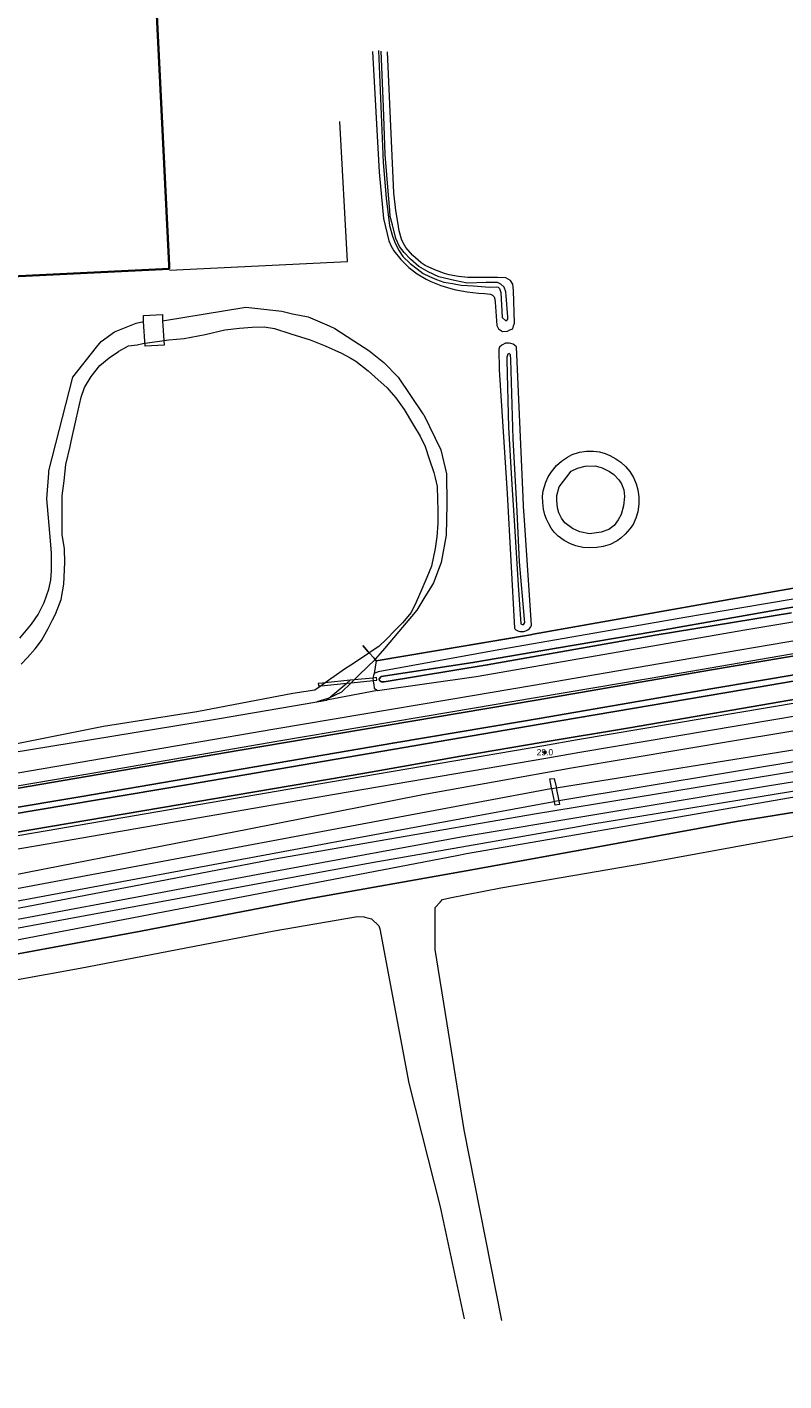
# Model space of a CAD drawing. Header units: metres. Extents: x 169249 to 194689, y 406250 to 412203.
# Tile 99 of 256: x 173581 to 173700, y 406475 to 406689. Entities that reach past the tile are written whole.
import ezdxf
from ezdxf.enums import TextEntityAlignment as Align

# ---------------------------------------------------------------- set-up
doc = ezdxf.new("R2010")
doc.units = ezdxf.units.M
doc.layers.get('0').update_dxf_attribs({"linetype": 'CONTINUOUS'})
for name, color, linetype, lineweight in [('BGT_NLCS_N264$0$B-WE-GW-WATERGANG_INSTEEK-G', 252, 'CONTINUOUS', 18), ('BGT_NLCS_N264$0$B-WE-GW-WATERGANG_SLOOT_BODEM-G', 252, 'CONTINUOUS', 18), ('BGT_NLCS_N264$0$B-WE-GW-WATERGANG_WATERLIJN-G', 252, 'CONTINUOUS', 18), ('BGT_NLCS_N264$0$B-WE-KW-KUNSTWERK-G', 252, 'CONTINUOUS', 18), ('BGT_NLCS_N264$0$B-WE-KW-KUNSTWERK_DUIKER-G', 252, 'CONTINUOUS', 18), ('BGT_NLCS_N264$0$B-WE-OG-TOPOGRAFIE_BEBOUWING-G', 252, 'CONTINUOUS', 35), ('BGT_NLCS_N264$0$B-WE-OG-TOPOGRAFIE_CULTUURSCHEIDING-G', 252, 'CONTINUOUS', 18), ('BGT_NLCS_N264$0$B-WE-OG-TOPOGRAFIE_WATER-GV', 252, 'CONTINUOUS', 18), ('BGT_NLCS_N264$0$B-WE-OG-TOPOGRAFIE_WEG_BERM-GV', 252, 'CONTINUOUS', 18), ('BGT_NLCS_N264$0$B-WE-OG-TOPOGRAFIE_WEG_VERHARD-G', 252, 'CONTINUOUS', 18), ('X-XX-AL-REFERENTIE-G', 7, 'CONTINUOUS', 18)]:
    doc.layers.add(name, color=color, linetype=linetype, lineweight=lineweight)
for name, color, linetype in [('BGT_NLCS_N264$0$B-WE-IE-MEUBILAIR_WEGMEUBILAIR-S', 252, 'CONTINUOUS'), ('BGT_NLCS_N264$0$B-WE-IE-TERREINAFSCHEIDING_KUNSTMATIG_HEKWERK_RASTER-G', 252, 'CONTINUOUS'), ('BGT_NLCS_N264$0$B-WE-OG-TOPOGRAFIE_WATER_SLOOT-GV', 252, 'CONTINUOUS'), ('BGT_NLCS_N264$0$B-WE-VW-MARKERING-G', 252, 'CONTINUOUS'), ('BGT_NLCS_N264$0$Label_Puntobject', 252, 'CONTINUOUS')]:
    doc.layers.add(name, color=color, linetype=linetype)
doc.styles.add('BGT_NLCS_N264$0$STANDARD', font='txt')

# ---------------------------------------------------------------- blocks, each defined once
blk = doc.blocks.new('BGT_NLCS_N264$0$SIE-WEG_PAAL_ALGEMEEN_TYPE_02-SO')
at = {"ltscale": 0.5}
h = blk.add_hatch(color=256, dxfattribs=at)
h.paths.add_polyline_path([(0, 0), (0.1875, 0, 0.41421356), (0, 0.1875)])
h.paths.add_polyline_path([(0, -0.1875), (0, 0), (-0.1875, 0, 0.41421356)])
for p, q in [((-0.1875, 0), (0.1875, 0)), ((0, -0.1875), (0, 0.1875))]:
    blk.add_line(p, q, dxfattribs=at)
blk.add_circle((0, 0), 0.1875, dxfattribs=at)
blk = doc.blocks.new('BGT_NLCS_N264')
at = {"layer": 'BGT_NLCS_N264$0$B-WE-GW-WATERGANG_INSTEEK-G'}
blk.add_line((173632.3, 406585.86, 18.49), (173631.84, 406585.41, 18.51), dxfattribs=at)
for points in [[(173635.23, 406685.35, 18.81), (173636.3, 406666.26, 18.74), (173636.96, 406658.93, 18.71), (173637.81, 406655.38, 18.65), (173638.17, 406654.54, 18.63), (173638.61, 406653.79, 18.6), (173639.7, 406652.4, 18.54), (173640.95, 406651.17, 18.48), (173642.27, 406650.16, 18.46), (173643.71, 406649.32, 18.43), (173644.45, 406648.95, 18.42), (173646.01, 406648.32, 18.37), (173647.61, 406647.83, 18.32), (173648.43, 406647.63, 18.3), (173650.21, 406647.29, 18.3), (173652.01, 406647.08, 18.31), (173652.92, 406647.02, 18.31), (173653.9, 406646.92, 18.13), (173654.21, 406646.79, 18.13), (173654.47, 406646.54, 18.13), (173654.57, 406646.14, 18.13), (173654.65, 406645.69, 18.13), (173654.89, 406641.96, 18.2), (173655.15, 406641.47, 18.18), (173655.8, 406641.05, 18.18), (173656.57, 406641.08, 18.17), (173656.97, 406641.27, 18.17), (173657.4, 406641.47, 18.17), (173657.54, 406641.91, 18.17), (173657.69, 406642.36, 18.16), (173657.55, 406647.53, 18.12), (173657.41, 406648.5, 18.11), (173657.03, 406649.11, 18.13), (173656.34, 406649.51, 18.11), (173655.02, 406649.59, 18.41), (173654.83, 406649.59, 18.41), (173654, 406649.59, 18.39), (173650.31, 406649.59, 18.3), (173648.82, 406649.72, 18.31), (173647.36, 406650.01, 18.32), (173646.64, 406650.22, 18.32), (173645.06, 406650.77, 18.36), (173643.56, 406651.48, 18.4), (173642.91, 406651.91, 18.42), (173642.86, 406651.94, 18.42), (173641.6, 406653.04, 18.49), (173641.54, 406653.11, 18.49), (173640.52, 406654.34, 18.56), (173640.08, 406655.05, 18.6), (173639.79, 406655.66, 18.62), (173639.46, 406656.98, 18.67), (173639.23, 406658.33, 18.72), (173638.93, 406660.19, 18.74), (173638.6, 406663, 18.76), (173638.08, 406674.68, 18.81), (173637.61, 406685.3, 18.87)], [(173602.02, 406642.72, 19.42), (173615.19, 406644.9, 19.24), (173620.86, 406644.23, 19.23), (173622.57, 406643.83, 19.17), (173625.06, 406643.34, 19.05), (173628.35, 406641.91, 18.94), (173629.26, 406641.51, 18.9), (173632.29, 406639.54, 18.86), (173634.66, 406638, 18.83), (173637.04, 406636.12, 18.84), (173639.29, 406633.82, 18.83), (173643.21, 406628.01, 18.79), (173643.35, 406627.81, 18.78), (173646.04, 406622.31, 18.77), (173646.91, 406618.5, 18.68), (173646.98, 406613.68, 18.66), (173646.9, 406608.78, 18.66), (173646.1, 406604.45, 18.61), (173644.87, 406601.23, 18.52), (173644.39, 406600.43, 18.51), (173643.52, 406599, 18.49), (173642.26, 406596.91, 18.47), (173637.1, 406590.83, 18.38), (173635.72, 406589.2, 18.36), (173635.63, 406589.12, 18.36)], [(173579.42, 406592.47, 19.16), (173581.26, 406594.71, 19.18), (173582.35, 406596.24, 19.18), (173583.29, 406598.14, 19.19), (173584.01, 406600.24, 19.19), (173584.31, 406601.64, 19.18), (173584.46, 406603.19, 19.18), (173584.45, 406605.97, 19.18), (173584.17, 406609.12, 19.18), (173583.68, 406614.52, 19.22), (173584.01, 406618.59, 19.2), (173584.04, 406618.99, 19.2), (173587.83, 406633.8, 19.25), (173591.58, 406638.55, 19.28), (173592.29, 406639.45, 19.29), (173594.41, 406640.98, 19.31), (173597.03, 406642.01, 19.32), (173597.83, 406642.32, 19.36), (173598.97, 406642.6, 19.36)], [(173659.34, 406610.35, 18.27), (173659.13, 406613.36, 18.24), (173659.07, 406614.78, 18.23), (173657.99, 406638.6, 18.11), (173657.49, 406639.02, 18.08), (173657.1, 406639.13, 18.08), (173656.87, 406639.2, 18.08), (173656.25, 406639.17, 18.08), (173655.66, 406638.88, 18.08), (173655.34, 406638.57, 18.08), (173655.2, 406638.22, 18.08), (173655.28, 406634.94, 18.16), (173656.51, 406615.39, 18.4), (173657.67, 406594.03, 18.33), (173657.74, 406593.97, 18.33), (173657.92, 406593.81, 18.34), (173658.2, 406593.65, 18.34), (173658.52, 406593.55, 18.34), (173658.84, 406593.51, 18.35), (173659.17, 406593.53, 18.36), (173659.48, 406593.62, 18.36), (173659.78, 406593.78, 18.37), (173660.04, 406593.99, 18.39), (173660.25, 406594.25, 18.4), (173660.3, 406594.36, 18.4), (173660.4, 406594.55, 18.41), (173659.34, 406610.35, 18.27)], [(173702.02, 406571.35, 18.56), (173661.16, 406564.68, 18.54), (173636.1, 406560.32, 18.36), (173619.78, 406557.48, 18.25), (173572.71, 406548.44, 18.09), (173534.76, 406541.44, 18.08), (173490.03, 406533.08, 18.02), (173448.01, 406524.58, 18.11), (173442.17, 406522.69, 18.03), (173439.15, 406521.82, 18.08), (173438.49, 406521.53, 18.17), (173437.95, 406521.29, 18.2), (173437.02, 406521.02, 18.23), (173435.24, 406520.7, 18.26), (173430.92, 406520.28, 18.31), (173430.7, 406520.26, 18.31), (173424.37, 406519.65, 18.39), (173419.86, 406519.33, 18.39), (173406.1, 406518.34, 18.38), (173385.35, 406516.75, 18.39)], [(173635.63, 406589.12, 18.36), (173633.13, 406586.67, 18.46), (173632.3, 406585.86, 18.49)], [(173631.84, 406585.41, 18.51), (173630.33, 406583.94, 18.57), (173628.32, 406582.99, 18.68)], [(173628.32, 406582.99, 18.68), (173628.18, 406582.93, 18.69), (173626.41, 406582.4, 18.72)]]:
    blk.add_polyline3d(points, dxfattribs=at)
at = {"layer": 'BGT_NLCS_N264$0$B-WE-GW-WATERGANG_SLOOT_BODEM-G'}
for p, q in [((173664.29, 406568.8, 15.93), (173781.5, 406587.53, 16.92)), ((173627.74, 406585.41, 17.26), (173627.1, 406584.94, 17.29)), ((173781.66, 406586.2, 17.18), (173664.71, 406566.7, 15.93)), ((173663.58, 406568.69, 15.93), (173664.29, 406568.8, 15.93)), ((173664.71, 406566.7, 15.93), (173664.01, 406566.59, 15.92))]:
    blk.add_line(p, q, dxfattribs=at)
for points in [[(173636.16, 406685.53, 18.3), (173636.93, 406667.79, 18.31), (173637.4, 406662.13, 18.31), (173637.93, 406657.83, 18.31), (173638.38, 406656.14, 18.31), (173638.8, 406654.99, 18.31), (173639.42, 406653.79, 18.31), (173640.04, 406652.91, 18.24), (173641.17, 406651.79, 18.24), (173642.28, 406650.93, 18.14), (173643.24, 406650.2, 18.07), (173644.24, 406649.75, 18.05), (173645.36, 406649.27, 18), (173646.53, 406648.86, 17.97), (173647.86, 406648.6, 17.94), (173649.23, 406648.37, 17.95), (173651.2, 406648.24, 17.94), (173653.73, 406648.06, 17.92), (173654.79, 406648.1, 17.92), (173655.13, 406648.05, 17.92), (173655.33, 406647.82, 17.92), (173655.54, 406647.2, 17.92), (173655.75, 406643.26, 17.92), (173656.3, 406642.74, 17.92), (173656.61, 406642.97, 17.92), (173656.61, 406643.37, 17.92), (173656.37, 406646.69, 17.92), (173656.33, 406647.33, 17.92), (173656.05, 406648.07, 17.92), (173655.55, 406648.53, 17.92), (173655.34, 406648.64, 17.92), (173655.02, 406648.8, 17.92), (173653.19, 406648.8, 17.86), (173650.22, 406648.7, 17.84), (173648.2, 406649.11, 17.84), (173645.72, 406649.68, 17.91), (173644.04, 406650.45, 17.96), (173642.57, 406651.31, 17.94), (173641.23, 406652.46, 18.04), (173640.22, 406653.52, 18.05), (173639.47, 406654.48, 18.07), (173638.93, 406655.75, 18.09), (173638.37, 406657.9, 18.16), (173638.01, 406659.22, 18.18), (173637.94, 406660.25, 18.27), (173637.77, 406662.59, 18.32), (173637.24, 406669.05, 18.33), (173636.97, 406676.58, 18.33), (173636.61, 406685.4, 18.32)], [(173656.48, 406636.97, 17.7), (173656.49, 406636.49, 17.69), (173656.76, 406625.84, 17.59), (173657.25, 406616.81, 17.59), (173657.68, 406610.27, 17.59), (173658.28, 406600.89, 17.59), (173658.71, 406594.72, 17.75), (173659.07, 406594.59, 17.75), (173659.17, 406594.67, 17.75), (173659.3, 406594.93, 17.75), (173659.29, 406595.47, 17.75), (173658.46, 406604.55, 17.75), (173658.09, 406612.54, 17.75), (173657.49, 406624.05, 17.7), (173657.09, 406636.6, 17.7), (173657.06, 406637.35, 17.7), (173656.87, 406637.56, 17.7), (173656.64, 406637.42, 17.7), (173656.48, 406636.97, 17.7)], [(173627.1, 406584.94, 17.29), (173626.09, 406584.22, 17.32), (173622.64, 406583.72, 16.92), (173607.45, 406580.81, 16.79), (173592.67, 406578.47, 16.81), (173562.62, 406572.48, 17.24), (173520.11, 406565.32, 16.71), (173490.45, 406560.31, 16.77), (173472.86, 406556.98, 16.97), (173452.62, 406554.28, 17.36), (173452.2, 406554.33, 17.37), (173450.74, 406554.48, 17.4), (173450.27, 406554.61, 17.12), (173450.23, 406555.28, 17.13)], [(173629.15, 406586.42, 17.22), (173628.48, 406585.94, 17.24), (173627.74, 406585.41, 17.26)], [(173571.58, 406551.48, 16.98), (173663.43, 406568.67, 15.93), (173663.58, 406568.69, 15.93)], [(173664.01, 406566.59, 15.92), (173663.67, 406566.53, 15.92), (173630.43, 406560.36, 16.29), (173572, 406549.53, 16.93)]]:
    blk.add_polyline3d(points, dxfattribs=at)
at = {"layer": 'BGT_NLCS_N264$0$B-WE-GW-WATERGANG_WATERLIJN-G'}
for points in [[(173579.65, 406588.33, 17.22), (173580.62, 406589.43, 17.22), (173581.87, 406590.76, 17.22), (173582.84, 406592.08, 17.22), (173583.93, 406594, 17.22), (173584.62, 406595.4, 17.22), (173585.07, 406596.29, 17.22), (173585.99, 406598.6, 17.22), (173586.39, 406601.03, 17.22), (173586.54, 406604.46, 17.22), (173586.5, 406606.6, 17.22), (173586.14, 406608.9, 17.22), (173586.14, 406611.23, 17.22), (173586.12, 406615.03, 17.22), (173586.43, 406617.39, 17.22), (173586.73, 406619.99, 17.22), (173587.37, 406622.82, 17.22), (173587.55, 406623.63, 17.22), (173588.36, 406627.15, 17.22), (173589.15, 406630.63, 17.22), (173589.68, 406632.15, 17.22), (173590.71, 406633.9, 17.22), (173592.11, 406635.65, 17.22), (173593.54, 406636.86, 17.22), (173595.02, 406637.87, 17.22), (173595.07, 406637.91, 17.22), (173596.6, 406638.74, 17.22), (173597.98, 406638.94, 17.22), (173598.9, 406639.11, 17.22), (173602.98, 406639.71, 17.22), (173605.42, 406639.91, 17.22), (173608.77, 406640.53, 17.22), (173611.85, 406641.31, 17.22), (173614.16, 406641.54, 17.22), (173616.17, 406641.69, 17.22), (173618.08, 406641.75, 17.22), (173619.72, 406641.48, 17.22), (173622.31, 406640.68, 17.22), (173625.36, 406639.69, 17.22), (173627.74, 406638.77, 17.22), (173630.33, 406637.6, 17.22), (173631.67, 406636.84, 17.22), (173632.57, 406636.33, 17.22), (173634.52, 406634.78, 17.22), (173635.59, 406633.85, 17.22), (173637.52, 406632.1, 17.22), (173637.81, 406631.77, 17.22), (173638.92, 406630.52, 17.22), (173640.22, 406628.68, 17.22), (173641.71, 406626.2, 17.22), (173642.77, 406624.48, 17.22), (173643.57, 406622.84, 17.22), (173644.17, 406620.89, 17.22), (173644.95, 406618.72, 17.22), (173645.14, 406617.84, 17.22), (173645.43, 406616.48, 17.22), (173645.5, 406614.46, 17.22), (173645.58, 406612.68, 17.22), (173645.55, 406610.65, 17.22), (173645.41, 406608.54, 17.22), (173645.15, 406606.67, 17.22), (173644.55, 406603.89, 17.22), (173643.82, 406602.09, 17.22), (173643.02, 406600.23, 17.22), (173642.12, 406598.19, 17.22), (173641.36, 406596.56, 17.22), (173639.95, 406594.91, 17.22), (173638.74, 406593.67, 17.22), (173637.48, 406592.35, 17.22), (173636.23, 406591.16, 17.22), (173634.71, 406590.15, 17.22)], [(173634.71, 406590.15, 17.22), (173634.59, 406590.07, 17.22), (173631.81, 406588.21, 17.22), (173630.81, 406587.54, 17.22), (173629.15, 406586.42, 17.22)]]:
    blk.add_polyline3d(points, dxfattribs=at)
at = {"layer": 'BGT_NLCS_N264$0$B-WE-IE-TERREINAFSCHEIDING_KUNSTMATIG_HEKWERK_RASTER-G'}
for p, q in [((173774.26, 406613.07, 18.93), (173693.72, 406598.98, 18.5)), ((173693.72, 406598.98, 18.5), (173660.65, 406593.1, 18.4)), ((173660.65, 406593.1, 18.4), (173660.2, 406593.02, 18.4)), ((173660.2, 406593.02, 18.4), (173635.82, 406588.91, 18.45)), ((173635.82, 406588.91, 18.45), (173635.63, 406589.12, 18.35))]:
    blk.add_line(p, q, dxfattribs=at)
for points in [[(173634.71, 406590.15, 17.83), (173634.54, 406590.33, 17.74), (173633.68, 406591.3, 17.26)], [(173635.63, 406589.12, 18.35), (173635.48, 406589.28, 18.26), (173634.71, 406590.15, 17.83)], [(173430.68, 406514.91, 18.42), (173464.55, 406521.2, 18.24), (173471.56, 406522.49, 18.25), (173494.53, 406526.74, 18.27), (173500.33, 406527.81, 18.28), (173535.78, 406534.43, 18.33), (173539.64, 406535.15, 18.33), (173574.52, 406541.65, 18.29), (173598.58, 406546.1, 18.35), (173625.09, 406551.18, 18.32), (173650.04, 406555.65, 18.46), (173667.77, 406558.83, 18.68), (173693.09, 406563.48, 18.69), (173695.51, 406563.87, 18.7), (173770.6, 406576.02, 18.94), (173810.19, 406582.13, 19.42), (173844.3, 406587.7, 19.69), (173845.14, 406587.84, 19.7)]]:
    blk.add_polyline3d(points, dxfattribs=at)
at = {"layer": 'BGT_NLCS_N264$0$B-WE-KW-KUNSTWERK-G'}
for p, q in [((173664.01, 406566.59, 18.15), (173663.58, 406568.69, 18.16)), ((173664.29, 406568.8, 18.15), (173664.71, 406566.7, 18.14))]:
    blk.add_line(p, q, dxfattribs=at)
for points in [[(173663.58, 406568.69, 18.16), (173663.56, 406568.79, 18.16), (173663.27, 406570.19, 18.17), (173663.99, 406570.28, 18.15)], [(173663.99, 406570.28, 18.15), (173664.27, 406568.91, 18.15), (173664.29, 406568.8, 18.15)], [(173664.71, 406566.7, 18.14), (173664.76, 406566.43, 18.14), (173664.82, 406566.15, 18.14), (173664.12, 406566.05, 18.14), (173664.07, 406566.32, 18.14), (173664.01, 406566.59, 18.15)]]:
    blk.add_polyline3d(points, dxfattribs=at)
at = {"layer": 'BGT_NLCS_N264$0$B-WE-KW-KUNSTWERK_DUIKER-G'}
for p, q in [((173627.1, 406584.94, 17.06), (173631.15, 406585.34, 17.27)), ((173631.7, 406585.8, 17.3), (173627.74, 406585.41, 17.09)), ((173631.15, 406585.34, 17.27), (173631.84, 406585.41, 17.31)), ((173632.3, 406585.86, 17.34), (173631.7, 406585.8, 17.3)), ((173631.84, 406585.41, 17.31), (173635.32, 406585.76, 17.49)), ((173635.3, 406586.16, 17.5), (173632.3, 406585.86, 17.34))]:
    blk.add_line(p, q, dxfattribs=at)
for points in [[(173599.27, 406638.73, 19.45), (173598.97, 406642.6, 19.36), (173598.98, 406643.56, 19.4), (173601.99, 406643.73, 19.42), (173602.02, 406642.72, 19.42), (173602.24, 406638.84, 19.45), (173599.27, 406638.73, 19.45)], [(173627.74, 406585.41, 17.09), (173627.3, 406585.36, 17.07), (173626.63, 406585.3, 17.03), (173626.66, 406585.01, 17.03), (173626.67, 406584.9, 17.03), (173627.1, 406584.94, 17.06)], [(173635.32, 406585.76, 17.49), (173635.91, 406585.82, 17.53), (173635.87, 406586.22, 17.53), (173635.3, 406586.16, 17.5)]]:
    blk.add_polyline3d(points, dxfattribs=at)
at = {"layer": 'BGT_NLCS_N264$0$B-WE-OG-TOPOGRAFIE_BEBOUWING-G'}
blk.add_polyline3d([(173476.45, 406645.09, 30.33), (173475.59, 406662.39, 30.33), (173470.18, 406772.38, 30.33), (173596.71, 406778.56, 30.33), (173596.82, 406778.57, 30.33), (173600.21, 406709.32, 30.33), (173603.04, 406651.52, 30.33), (173603.05, 406651.19, 30.33), (173603.05, 406650.97, 30.33), (173545.72, 406648.16, 30.33), (173533.93, 406647.59, 30.33), (173476.46, 406644.78, 30.33)], dxfattribs=at)
at = {"layer": 'BGT_NLCS_N264$0$B-WE-OG-TOPOGRAFIE_CULTUURSCHEIDING-G'}
for points in [[(173845.14, 406587.84, 19.7), (173843.89, 406589.07, 19.58), (173843.02, 406589.35, 19.56), (173825.74, 406586.54, 19.41), (173806.18, 406583.62, 19.31), (173792.48, 406581.58, 19.25), (173758.02, 406576.76, 18.97), (173723.56, 406571.02, 18.73), (173692.23, 406565.59, 18.75), (173650.11, 406558.32, 18.62), (173648.54, 406558.02, 18.61), (173616.15, 406551.79, 18.29), (173579.52, 406544.77, 18.27), (173547.07, 406538.33, 18.27), (173512.47, 406532.09, 18.29), (173481.05, 406525.96, 18.29), (173472.62, 406524.8, 18.35), (173455.54, 406521.25, 18.35), (173450.49, 406519.86, 18.32), (173430.68, 406514.91, 18.42)], [(173655.7, 406484.46, 18.74), (173649.75, 406514.64, 18.75), (173647.05, 406531.4, 18.85), (173645.16, 406543.17, 18.93), (173645.14, 406549.81, 18.61), (173645.92, 406550.67, 18.61), (173646.32, 406551.11, 18.61), (173647.46, 406551.38, 18.62), (173655.53, 406552.92, 18.61), (173678.3, 406556.83, 18.85), (173697.37, 406560.34, 18.85), (173707.96, 406562.29, 18.85)], [(173502.56, 406482.9, 18.73), (173494.46, 406522.56, 18.7), (173494.83, 406523.11, 18.64), (173495.22, 406523.17, 18.64), (173510.61, 406525.51, 18.5), (173536.43, 406530.37, 18.58), (173561.23, 406535.21, 18.41), (173589, 406540.25, 18.41), (173619.66, 406546.14, 18.38), (173632.86, 406548.4, 18.37), (173633.93, 406548.34, 18.36), (173634.03, 406548.31, 18.36), (173635.09, 406548.02, 18.35), (173636.24, 406546.92, 18.37), (173636.39, 406546.47, 18.37), (173640.97, 406522, 18.44), (173645.97, 406502.22, 18.46), (173646.1, 406501.69, 18.46), (173649.73, 406484.68, 18.47)]]:
    blk.add_polyline3d(points, dxfattribs=at)
at = {"layer": 'BGT_NLCS_N264$0$B-WE-OG-TOPOGRAFIE_WATER-GV'}
for p, q in [((173660.65, 406593.1, 18.4), (173660.65, 406593.1, 18.39)), ((173628.32, 406582.99, 17.29), (173631.15, 406585.34, 6.39)), ((173631.15, 406585.34, 6.39), (173631.7, 406585.8, 4.27)), ((173626.41, 406582.4, 18.72), (173627.95, 406582.68, 18.71)), ((173627.95, 406582.68, 18.71), (173628.32, 406582.99, 17.29))]:
    blk.add_line(p, q, dxfattribs=at)
for points in [[(173776.25, 406613.42, 19.13), (173776.31, 406613.11, 19.14), (173776.37, 406612.94, 19.13), (173776.29, 406612.32, 19.13), (173776.03, 406611.93, 19.12), (173775.61, 406611.67, 19.11), (173774.37, 406611.48, 18.98), (173748.58, 406606.56, 18.83), (173693.96, 406597.33, 18.59), (173684.61, 406595.72, 18.53), (173654.65, 406590.51, 18.42), (173636.11, 406587.16, 18.51), (173635.48, 406586.9, 18.55)], [(173636.02, 406584.19, 18.68), (173651.64, 406586.39, 18.83), (173694.46, 406593.85, 18.88), (173708.32, 406596.15, 18.89), (173749.51, 406603.03, 19.18), (173783.59, 406608.89, 19.38)], [(173849.27, 406602.19, 19.92), (173848.72, 406602.35, 19.91), (173848.3, 406602.41, 19.91), (173847.24, 406602.32, 19.94), (173822.37, 406598.33, 19.88), (173787.16, 406592.48, 19.63), (173752.31, 406586.2, 19.35), (173719.9, 406580.75, 19.2), (173693.11, 406576.31, 18.97), (173666.71, 406571.89, 18.95), (173643.17, 406567.68, 18.87), (173615.7, 406562.25, 18.69), (173583.32, 406555.89, 18.59), (173548.89, 406549.14, 18.42), (173519.39, 406543.7, 18.34), (173490.46, 406538.13, 18.32), (173463.64, 406533.29, 18.38), (173445.72, 406529.22, 18.27), (173442.86, 406528.39, 18.25)], [(173635.48, 406586.9, 18.55), (173635.36, 406586.58, 18.55), (173635.3, 406586.16, 18.57)], [(173635.3, 406586.16, 18.57), (173635.3, 406586.1, 18.57), (173635.32, 406585.76, 18.58)], [(173635.32, 406585.76, 18.58), (173635.33, 406585.66, 18.58), (173635.41, 406585.07, 18.6), (173635.51, 406584.53, 18.64), (173636.02, 406584.19, 18.68)], [(173450.08, 406552.42, 18.52), (173451.17, 406552.5, 18.52), (173454.98, 406552.87, 18.5), (173477.39, 406556.78, 18.49), (173497.91, 406560.26, 18.46), (173531.41, 406566.52, 18.38), (173577.9, 406574.3, 18.55), (173610.69, 406579.71, 18.71), (173626.41, 406582.4, 18.72)]]:
    blk.add_polyline3d(points, dxfattribs=at)
at = {"layer": 'BGT_NLCS_N264$0$B-WE-OG-TOPOGRAFIE_WATER_SLOOT-GV'}
blk.add_polyline3d([(173719.2, 406600.38, 17.85), (173699.22, 406596.96, 17.7), (173679.56, 406593.5, 17.7), (173664.32, 406590.89, 17.7), (173651.1, 406588.6, 17.71), (173636.62, 406586.42, 17.7), (173636.26, 406586.04, 17.7), (173636.35, 406585.76, 17.7), (173636.65, 406585.56, 17.7), (173637.09, 406585.56, 17.7), (173653.38, 406588.23, 17.7), (173679.95, 406592.96, 17.7), (173701.51, 406596.46, 17.7)], dxfattribs=at)
at = {"layer": 'BGT_NLCS_N264$0$B-WE-OG-TOPOGRAFIE_WEG_BERM-GV'}
for p, q in [((173693.72, 406598.98, 18.5), (173660.65, 406593.1, 18.4)), ((173635.82, 406588.91, 18.45), (173635.48, 406586.9, 18.55)), ((173636.02, 406584.19, 18.68), (173627.95, 406582.68, 18.71))]:
    blk.add_line(p, q, dxfattribs=at)
for points in [[(173440.54, 406547.44, 18.41), (173455.66, 406550.04, 18.43), (173463.59, 406551.39, 18.43), (173488.49, 406555.62, 18.46), (173523.48, 406561.6, 18.59), (173558.35, 406567.62, 18.73), (173562.14, 406568.27, 18.74), (173592.66, 406573.46, 18.82), (173619.76, 406578.11, 18.91), (173647.28, 406582.77, 18.99), (173660.7, 406585.05, 19.02), (173678.79, 406588.12, 19.07), (173710.36, 406593.53, 19.24), (173726.94, 406596.44, 19.42), (173759.32, 406601.99, 19.64), (173761.12, 406602.29, 19.65), (173800.34, 406608.95, 19.94), (173836.64, 406615.12, 20.23), (173857.79, 406618.73, 20.27)], [(173440.79, 406545.45, 18.41), (173455.99, 406548.06, 18.43), (173463.92, 406549.41, 18.43), (173488.83, 406553.65, 18.46), (173523.82, 406559.63, 18.59), (173558.69, 406565.65, 18.73), (173562.48, 406566.29, 18.74), (173592.99, 406571.49, 18.82), (173620.09, 406576.14, 18.91), (173647.62, 406580.8, 18.99), (173661.03, 406583.08, 19.02), (173679.13, 406586.14, 19.07), (173710.7, 406591.56, 19.24), (173727.28, 406594.47, 19.42), (173759.66, 406600.02, 19.64), (173761.45, 406600.32, 19.65), (173800.67, 406606.97, 19.94), (173836.97, 406613.15, 20.23), (173858.13, 406616.76, 20.27)], [(173773.8, 406612.99, 18.93), (173773.46, 406612.93, 18.93), (173693.72, 406598.98, 18.5)], [(173850.36, 406607.5, 20.23), (173846.94, 406606.91, 20.21), (173814.24, 406601.39, 20.04), (173773.1, 406594.36, 19.73), (173760.97, 406592.28, 19.65), (173708.06, 406583.2, 19.26), (173667.68, 406576.37, 19.14), (173662.33, 406575.45, 19.11), (173628.87, 406569.72, 18.94), (173581.9, 406561.63, 18.75), (173563.8, 406558.57, 18.72), (173535.32, 406553.74, 18.67), (173477.01, 406543.82, 18.47), (173465.22, 406541.8, 18.47), (173441.74, 406537.79, 18.46)], [(173441.98, 406535.8, 18.46), (173442.08, 406535.82, 18.46), (173465.56, 406539.83, 18.47), (173477.34, 406541.84, 18.47), (173535.66, 406551.77, 18.67), (173564.13, 406556.59, 18.72), (173582.23, 406559.66, 18.75), (173629.21, 406567.75, 18.94), (173662.66, 406573.48, 19.11), (173668.02, 406574.4, 19.14), (173708.4, 406581.23, 19.26), (173761.31, 406590.31, 19.65), (173773.43, 406592.39, 19.73), (173814.58, 406599.41, 20.04), (173847.27, 406604.94, 20.21), (173850.7, 406605.53, 20.23), (173850.76, 406605.54, 20.23)], [(173660.2, 406593.02, 18.4), (173657.36, 406592.54, 18.4), (173657.03, 406592.48, 18.4), (173635.82, 406588.91, 18.45)], [(173660.65, 406593.1, 18.4), (173660.48, 406593.07, 18.4), (173660.2, 406593.02, 18.4)]]:
    blk.add_polyline3d(points, dxfattribs=at)
at = {"layer": 'BGT_NLCS_N264$0$B-WE-OG-TOPOGRAFIE_WEG_VERHARD-G'}
for points in [[(173603.09, 406650.74, 19.32), (173631.28, 406652.09, 19.05), (173630.08, 406674.26, 18.95)], [(173676.49, 406617.93, 18.5), (173676.93, 406616.91, 18.53), (173677.19, 406615.98, 18.52), (173677.35, 406614.87, 18.53), (173677.34, 406613.69, 18.5), (173677.19, 406612.5, 18.53), (173676.89, 406611.45, 18.49), (173676.44, 406610.46, 18.52), (173675.96, 406609.77, 18.53), (173675.2, 406608.94, 18.49), (173674.53, 406608.32, 18.52), (173673.91, 406607.9, 18.5), (173672.84, 406607.32, 18.51), (173671.74, 406607, 18.52), (173670.69, 406606.81, 18.51), (173669.57, 406606.75, 18.52), (173668.52, 406606.83, 18.51), (173667.39, 406607.08, 18.5), (173666.55, 406607.39, 18.5), (173665.57, 406607.91, 18.51), (173664.62, 406608.63, 18.5), (173663.98, 406609.28, 18.47), (173663.51, 406609.87, 18.5), (173663.1, 406610.58, 18.52), (173662.75, 406611.31, 18.5), (173662.48, 406612.02, 18.52), (173662.27, 406612.91, 18.49), (173662.15, 406613.94, 18.52), (173662.14, 406614.89, 18.49), (173662.23, 406615.82, 18.51), (173662.62, 406617.16, 18.53), (173663.04, 406618.01, 18.5), (173663.53, 406618.82, 18.45), (173664.32, 406619.83, 18.47), (173665.12, 406620.51, 18.49), (173666.07, 406621.12, 18.51), (173666.83, 406621.53, 18.54), (173667.98, 406621.91, 18.51), (173669.07, 406622.08, 18.51), (173670.2, 406622.1, 18.51), (173671.14, 406621.95, 18.52), (173672.03, 406621.73, 18.48), (173672.78, 406621.38, 18.5), (173673.74, 406620.84, 18.54), (173674.49, 406620.32, 18.55), (173675.23, 406619.64, 18.49), (173675.91, 406618.85, 18.5), (173676.49, 406617.93, 18.5)], [(173664.77, 406616.42, 19.17), (173666.63, 406618.93, 19.26), (173667.63, 406619.38, 19.25), (173668.85, 406619.71, 19.25), (173670.45, 406619.74, 19.24), (173671.56, 406619.42, 19.24), (173672.7, 406618.84, 19.23), (173673.4, 406618.36, 19.24), (173674.17, 406617.52, 19.24), (173674.6, 406616.9, 19.24), (173674.96, 406615.98, 19.27), (173675.07, 406614.91, 19.27), (173674.94, 406613.4, 19.28), (173674.55, 406612.06, 19.29), (173674.07, 406611.21, 19.3), (173673.47, 406610.33, 19.3), (173672.62, 406609.68, 19.3), (173671.38, 406609.27, 19.3), (173669.56, 406609, 19.27), (173668.02, 406609.32, 19.28), (173666.86, 406609.86, 19.28), (173665.66, 406610.74, 19.28), (173665.12, 406611.48, 19.28), (173664.72, 406612.29, 19.24), (173664.51, 406613.12, 19.23), (173664.37, 406614.28, 19.23), (173664.36, 406615.07, 19.18), (173664.77, 406616.42, 19.17)], [(173405.38, 406515.51, 18.45), (173425.91, 406517.07, 18.37), (173427.35, 406517.36, 18.41), (173427.45, 406517.37, 18.41), (173439.92, 406520.21, 18.26), (173456.17, 406524.49, 18.24), (173460.52, 406525.6, 18.25), (173468.55, 406527.2, 18.22), (173487.27, 406530.8, 18.16), (173498.7, 406532.97, 18.22), (173527.95, 406538.5, 18.22), (173557.02, 406543.86, 18.23), (173584.74, 406549.06, 18.23), (173616.86, 406555.08, 18.3), (173649.27, 406561.03, 18.44), (173670.42, 406564.56, 18.65), (173698.01, 406569.14, 18.68), (173726.44, 406573.67, 18.75)], [(173701.99, 406568.26, 18.72), (173693.34, 406566.84, 18.71), (173680.43, 406564.71, 18.68), (173669.76, 406562.95, 18.66), (173667.75, 406562.59, 18.65), (173634.87, 406556.84, 18.42), (173608.01, 406551.87, 18.32), (173603.21, 406550.98, 18.3), (173569.14, 406544.7, 18.27)]]:
    blk.add_polyline3d(points, dxfattribs=at)
at = {"layer": 'BGT_NLCS_N264$0$B-WE-VW-MARKERING-G', "linetype": 'Continuous'}
for points in [[(174055.61, 406649.96, 20.33), (174009.64, 406642.07, 20.36), (173985.81, 406638.06, 20.34), (173956.85, 406633.07, 20.37), (173921.07, 406627, 20.4), (173903.32, 406623.96, 20.34), (173881.15, 406620.27, 20.32), (173859.27, 406616.51, 20.26), (173858.2, 406616.33, 20.26), (173812.03, 406608.41, 20.11), (173782.49, 406603.42, 19.87), (173759.74, 406599.52, 19.76), (173741.26, 406596.34, 19.68), (173688.83, 406587.44, 19.22), (173661.1, 406582.67, 19.12), (173613.97, 406574.67, 18.91), (173562.55, 406565.86, 18.81), (173463.99, 406549.01, 18.55), (173365.38, 406532.15, 18.45)], [(173366.51, 406525.5, 18.45), (173406.51, 406532.32, 18.42), (173465.12, 406542.36, 18.52), (173532.19, 406553.83, 18.61), (173563.7, 406559.16, 18.74), (173634, 406571.11, 18.98), (173649.22, 406573.78, 19.08), (173662.23, 406575.99, 19.11), (173675.87, 406578.3, 19.15), (173717.43, 406585.45, 19.5), (173738.58, 406589.07, 19.56), (173759.38, 406592.57, 19.75), (173760.88, 406592.83, 19.75), (173782.43, 406596.56, 19.83)]]:
    blk.add_polyline3d(points, dxfattribs=at)
at = {"layer": 'BGT_NLCS_N264$0$B-WE-VW-MARKERING-G'}
for points in [[(173365.87, 406529.29, 18.51), (173464.48, 406546.12, 18.57), (173490.71, 406550.61, 18.6), (173563.04, 406563.02, 18.82), (173589.26, 406567.43, 18.91), (173638.43, 406575.86, 19.07), (173658.82, 406579.27, 19.1), (173661.6, 406579.75, 19.11), (173689.07, 406584.5, 19.23), (173716.72, 406589.16, 19.53), (173760.24, 406596.57, 19.78), (173784.88, 406600.84, 19.91), (173843.01, 406610.7, 20.28), (173858.69, 406613.47, 20.37), (173858.78, 406613.49, 20.37), (173876.46, 406616.43, 20.43), (173957.34, 406630.21, 20.44), (174056.11, 406647.05, 20.38)], [(173047.22, 406474.87, 18.23), (173064.06, 406477.2, 18.25), (173070.35, 406478.19, 18.25), (173098.28, 406482.66, 18.25), (173147.17, 406490.97, 18.23), (173168.96, 406494.71, 18.27), (173209.93, 406501.7, 18.3), (173234.49, 406505.89, 18.4), (173267.52, 406511.48, 18.4), (173297.59, 406516.66, 18.44), (173326.85, 406521.59, 18.46), (173366.03, 406528.36, 18.48), (173380.8, 406530.92, 18.45), (173404.49, 406534.89, 18.49), (173429.14, 406539.16, 18.55), (173444.61, 406541.72, 18.57), (173464.64, 406545.17, 18.61), (173489.07, 406549.37, 18.62), (173563.2, 406562.05, 18.84), (173606.13, 406569.31, 18.91), (173661.75, 406578.85, 19.14), (173693.77, 406584.31, 19.3), (173760.39, 406595.68, 19.79), (173781.89, 406599.36, 19.92)]]:
    blk.add_polyline3d(points, dxfattribs=at)
at = {"layer": 'BGT_NLCS_N264$0$B-WE-IE-MEUBILAIR_WEGMEUBILAIR-S', "color": 7}
blk.add_blockref('BGT_NLCS_N264$0$SIE-WEG_PAAL_ALGEMEEN_TYPE_02-SO', (173662.5, 406574.41, 19.07), dxfattribs=at)
at = {"layer": 'BGT_NLCS_N264$0$Label_Puntobject', "lineweight": 18, "style": 'BGT_NLCS_N264$0$STANDARD'}
blk.add_text('29.0', height=1, dxfattribs=at).set_placement((173662.5, 406574.41, 19.07), align=Align.MIDDLE)

msp = doc.modelspace()

# ---------------------------------------------------------------- block references
at = {"layer": 'X-XX-AL-REFERENTIE-G'}
msp.add_blockref('BGT_NLCS_N264', (0, 0), dxfattribs=at)

doc.saveas('drawing.dxf')
